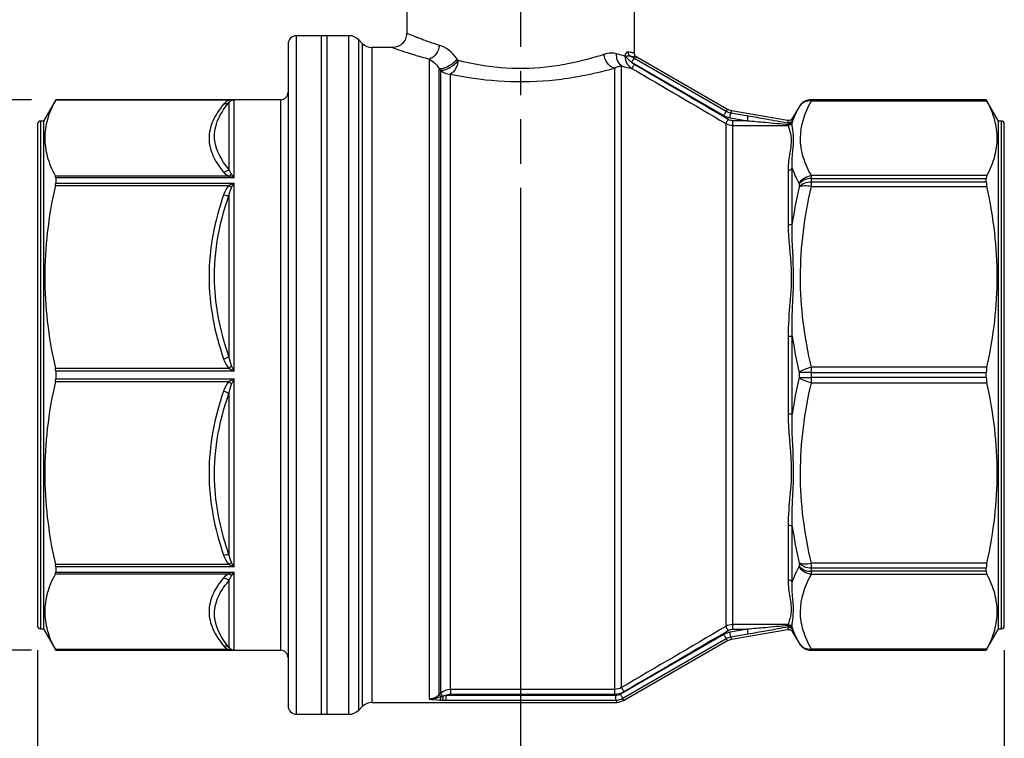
# Model space of a CAD drawing. Header units: inches. Extents: x 0.5 to 21.6, y 0.5 to 16.5.
# Tile 3 of 13: x 3.3 to 7.4, y 4.7 to 7.6. Entities that reach past the tile are written whole.
import ezdxf

# ---------------------------------------------------------------- set-up
doc = ezdxf.new("R2010")
doc.units = ezdxf.units.IN
doc.header["$LTSCALE"] = 2
doc.header["$MEASUREMENT"] = 0
doc.linetypes.add('SLD-Center', pattern=[0.75, 0.6, -0.05, 0.05, -0.05])
doc.linetypes.add('SLD-Solid', pattern=[0])
doc.layers.add('CENTER', color=40, linetype='SLD-Center')
doc.layers.add('DIMENSIONS', color=140, linetype='SLD-Solid', lineweight=25)
doc.styles.add('SLDTEXTSTYLE0', font='TXT', dxfattribs={"width": 0.7})
doc.dimstyles.new('SLDDIMSTYLE0', dxfattribs={"dimtxt": 0.169922, "dimasz": 0.26, "dimexe": 0, "dimexo": 0.0625, "dimgap": 0.04248, "dimtad": 0, "dimtih": 1, "dimtoh": 1, "dimrnd": 1e-09, "dimzin": 12, "dimdsep": 46, "dimtxsty": 'SLDTEXTSTYLE0', "dimsah": 1, "dimcen": 0.09, "dimadec": 0, "dimazin": 3, "dimtfac": 1, "dimtofl": 0, "dimtmove": 0, "dimatfit": 3, "dimfxl": 0, "dimfrac": 2, "dimtolj": 1, "dimtzin": 12, "dimarcsym": 0})

# ---------------------------------------------------------------- blocks, each defined once
blk = doc.blocks.new('_D_1')
at = {"layer": 'DIMENSIONS'}
for p, q in [((3.3233, 7.3106), (2.2986, 7.3106)), ((2.5486, 7.3106), (2.5486, 6.477)), ((2.2962, 6.1689), (2.2391, 6.1689)), ((2.2391, 6.1689), (2.2391, 5.8989)), ((2.8011, 6.1689), (2.8582, 6.1689)), ((2.8582, 6.1689), (2.8582, 5.8989)), ((2.2391, 5.8989), (2.2962, 5.8989)), ((2.8582, 5.8989), (2.8011, 5.8989)), ((2.5486, 5.0272), (2.5486, 5.8608)), ((3.3233, 5.0272), (2.2986, 5.0272))]:
    blk.add_line(p, q, dxfattribs=at)
for points in [[(2.5486, 7.3106), (2.5086, 7.0506), (2.5886, 7.0506)], [(2.5486, 5.0272), (2.5886, 5.2872), (2.5086, 5.2872)]]:
    blk.add_solid(points, dxfattribs=at)
at = {"layer": 'DIMENSIONS', "char_height": 0.16667, "attachment_point": 1, "style": 'SLDTEXTSTYLE0'}
for s, insert in [('%%c', (2.1679, 6.4218)), ('2.28', (2.4244, 6.4218)), ('58.0', (2.2962, 6.1137))]:
    blk.add_mtext(s, dxfattribs=dict(at, insert=insert))
blk = doc.blocks.new('_D_2')
at = {"layer": 'DIMENSIONS'}
for p, q in [((5.3524, 6.9453), (5.3524, 3.724)), ((7.3603, 5.0276), (7.3603, 3.724)), ((5.3524, 3.974), (5.8737, 3.974)), ((6.1039, 3.974), (6.0469, 3.974)), ((6.0469, 3.974), (6.0469, 3.704)), ((6.6088, 3.974), (6.6659, 3.974)), ((6.6659, 3.974), (6.6659, 3.704)), ((7.3603, 3.974), (6.8391, 3.974)), ((6.0469, 3.704), (6.1039, 3.704)), ((6.6659, 3.704), (6.6088, 3.704))]:
    blk.add_line(p, q, dxfattribs=at)
for points in [[(5.3524, 3.974), (5.6124, 3.934), (5.6124, 4.014)], [(7.3603, 3.974), (7.1003, 4.014), (7.1003, 3.934)]]:
    blk.add_solid(points, dxfattribs=at)
at = {"layer": 'DIMENSIONS', "char_height": 0.16667, "attachment_point": 1, "style": 'SLDTEXTSTYLE0'}
for s, insert in [('2.01', (6.1039, 4.2269)), ('51.0', (6.1039, 3.9188))]:
    blk.add_mtext(s, dxfattribs=dict(at, insert=insert))
blk = doc.blocks.new('_D_3')
at = {"layer": 'DIMENSIONS'}
for p, q in [((3.3485, 5.0276), (3.3485, 2.7792)), ((7.3603, 5.0276), (7.3603, 2.7792)), ((3.3485, 3.0292), (4.801, 3.0292)), ((5.0313, 3.0292), (4.9742, 3.0292)), ((4.9742, 3.0292), (4.9742, 2.7591)), ((5.6776, 3.0292), (5.7346, 3.0292)), ((5.7346, 3.0292), (5.7346, 2.7591)), ((7.3603, 3.0292), (5.9078, 3.0292)), ((4.9742, 2.7591), (5.0313, 2.7591)), ((5.7346, 2.7591), (5.6776, 2.7591))]:
    blk.add_line(p, q, dxfattribs=at)
for points in [[(3.3485, 3.0292), (3.6085, 2.9892), (3.6085, 3.0692)], [(7.3603, 3.0292), (7.1003, 3.0692), (7.1003, 2.9892)]]:
    blk.add_solid(points, dxfattribs=at)
at = {"layer": 'DIMENSIONS', "char_height": 0.16667, "attachment_point": 1, "style": 'SLDTEXTSTYLE0'}
for s, insert in [('4.01', (5.1019, 3.282)), ('101.9', (5.0313, 2.9739))]:
    blk.add_mtext(s, dxfattribs=dict(at, insert=insert))

msp = doc.modelspace()

# ---------------------------------------------------------------- linework, layer by layer
for p, q in [((4.88, 8.2201), (4.88, 7.5862)), ((5.8249, 7.5044), (5.8249, 8.2201)), ((4.5493, 7.5764), (4.4233, 7.5764)), ((4.4233, 4.8686), (4.4233, 7.5764)), ((4.639, 7.5764), (4.5257, 7.5764)), ((4.5257, 7.5764), (4.5257, 4.7614)), ((4.5493, 7.5764), (4.5493, 4.7614)), ((4.639, 7.5764), (4.639, 4.7614)), ((4.3879, 7.541), (4.3879, 4.9013)), ((4.6954, 7.5445), (4.6808, 7.5591)), ((4.6808, 4.7787), (4.6808, 7.5591)), ((4.6954, 7.5445), (4.6954, 4.7934)), ((4.821, 7.5272), (4.7371, 7.5272)), ((4.7371, 4.8106), (4.7371, 7.5272)), ((4.9737, 7.4793), (4.9737, 4.8246)), ((6.2059, 7.2622), (5.8232, 7.4832)), ((6.2091, 7.2713), (5.8347, 7.4874)), ((5.0154, 4.8422), (5.0154, 7.4396)), ((5.7421, 7.4416), (5.7421, 4.8644)), ((5.7717, 4.8724), (5.7717, 7.4509)), ((5.8134, 7.4662), (6.1961, 7.2453)), ((5.0202, 7.4335), (5.0202, 4.847)), ((5.0619, 4.8644), (5.0619, 7.4171)), ((3.4233, 7.3106), (3.3721, 7.2221)), ((4.3564, 7.3106), (3.4233, 7.3106)), ((3.4233, 7.3106), (3.4233, 7.3104)), ((3.4233, 7.3104), (4.1485, 7.3104)), ((4.1424, 7.2988), (4.1424, 7.0224)), ((4.1647, 6.9873), (4.1647, 7.3103)), ((4.3564, 7.3106), (4.3564, 5.1141)), ((6.5086, 7.2811), (6.4805, 7.2325)), ((6.5086, 7.2811), (6.5086, 7.2811)), ((7.2856, 7.3106), (6.5597, 7.3106)), ((6.5597, 7.3061), (6.5597, 7.3106)), ((7.2856, 7.3106), (6.5597, 7.3106)), ((6.5597, 7.3106), (6.5597, 7.3106)), ((6.5597, 7.3061), (7.2879, 7.3061)), ((7.3367, 7.2221), (7.2856, 7.3106)), ((7.2856, 7.3106), (7.2856, 7.3106)), ((6.2286, 7.2642), (6.2091, 7.2713)), ((6.222, 7.2359), (6.2943, 7.2235)), ((6.2976, 7.2428), (6.2253, 7.2552)), ((6.461, 7.2244), (6.2286, 7.2642)), ((3.3485, 7.2103), (3.3485, 5.2068)), ((3.3721, 7.2221), (3.3603, 7.2221)), ((3.3603, 7.2221), (3.3603, 5.1959)), ((3.3721, 7.2221), (3.3721, 5.1959)), ((6.2045, 7.2121), (6.2045, 5.1257)), ((6.2943, 7.2235), (6.2341, 7.2235)), ((6.2341, 5.1336), (6.2341, 7.2042)), ((6.2341, 7.2042), (6.4637, 7.2042)), ((6.4637, 7.2081), (6.4637, 7.2042)), ((7.3485, 7.2221), (7.3367, 7.2221)), ((7.3367, 5.1158), (7.3367, 7.2221)), ((7.3485, 5.1158), (7.3485, 7.2221)), ((7.3603, 5.1276), (7.3603, 7.2103)), ((4.142, 6.9938), (3.422, 6.9938)), ((6.4631, 7.0184), (6.4631, 6.7913)), ((6.4802, 6.7972), (6.4802, 7.0264)), ((6.5597, 6.9834), (6.5597, 6.9959)), ((7.2879, 6.9959), (6.5597, 6.9959)), ((3.422, 6.9551), (4.142, 6.9551)), ((3.4233, 6.9873), (3.4233, 6.965)), ((4.1647, 6.9873), (3.4233, 6.9873)), ((3.4233, 6.965), (4.1647, 6.965)), ((4.1647, 6.1847), (4.1647, 6.965)), ((6.5086, 6.9624), (6.5086, 6.9483)), ((6.5597, 6.969), (6.5597, 6.9834)), ((6.5597, 6.9834), (7.2856, 6.9834)), ((6.5597, 6.9502), (6.5597, 6.969)), ((7.2856, 6.969), (6.5597, 6.969)), ((6.5597, 6.9502), (7.2879, 6.9502)), ((7.2856, 6.969), (7.2856, 6.9834)), ((4.1424, 6.9133), (4.1424, 6.246)), ((6.4631, 6.3295), (6.4631, 6.0083)), ((6.4802, 6.0068), (6.4802, 6.331)), ((4.142, 6.1963), (3.422, 6.1963)), ((3.4233, 6.1847), (3.4233, 6.1531)), ((4.1647, 6.1847), (3.4233, 6.1847)), ((6.5086, 6.1789), (6.5086, 6.1589)), ((6.5597, 6.1792), (6.5597, 6.2012)), ((7.2879, 6.2012), (6.5597, 6.2012)), ((6.5597, 6.1587), (6.5597, 6.1792)), ((6.5597, 6.1792), (7.2856, 6.1792)), ((7.2856, 6.1587), (7.2856, 6.1792)), ((3.422, 6.1415), (4.142, 6.1415)), ((3.4233, 6.1531), (4.1647, 6.1531)), ((4.1647, 5.3728), (4.1647, 6.1531)), ((7.2856, 6.1587), (6.5597, 6.1587)), ((6.5597, 6.1366), (6.5597, 6.1587)), ((6.5597, 6.1366), (7.2879, 6.1366)), ((4.1424, 6.0918), (4.1424, 5.4245)), ((6.4631, 5.5465), (6.4631, 5.3194)), ((6.4802, 5.3114), (6.4802, 5.5407)), ((4.142, 5.3827), (3.422, 5.3827)), ((3.4233, 5.3728), (3.4233, 5.3505)), ((4.1647, 5.3728), (3.4233, 5.3728)), ((6.5086, 5.3895), (6.5086, 5.3755)), ((7.2879, 5.3876), (6.5597, 5.3876)), ((6.5597, 5.3689), (6.5597, 5.3876)), ((6.5597, 5.3689), (7.2856, 5.3689)), ((6.5597, 5.3544), (6.5597, 5.3689)), ((7.2856, 5.3544), (6.5597, 5.3544)), ((6.5597, 5.342), (6.5597, 5.3544)), ((7.2856, 5.3544), (7.2856, 5.3689)), ((3.422, 5.344), (4.142, 5.344)), ((3.4233, 5.3505), (4.1647, 5.3505)), ((4.1424, 5.3154), (4.1424, 5.039)), ((4.1647, 5.0273), (4.1647, 5.3505)), ((6.5597, 5.342), (7.2879, 5.342)), ((3.3485, 5.2068), (3.3485, 5.1276)), ((3.3603, 5.1959), (3.3603, 5.1158)), ((3.3721, 5.1959), (3.3721, 5.1158)), ((3.3603, 5.1158), (3.3721, 5.1158)), ((3.3721, 5.1158), (3.4233, 5.0272)), ((4.3564, 5.1141), (4.3564, 5.0272)), ((6.2943, 5.1143), (6.222, 5.1019)), ((6.2286, 5.0736), (6.461, 5.1135)), ((6.4637, 5.1336), (6.2341, 5.1336)), ((6.2341, 5.1143), (6.2943, 5.1143)), ((6.4637, 5.1336), (6.4637, 5.1297)), ((7.2856, 5.0272), (7.3367, 5.1158)), ((7.3367, 5.1158), (7.3485, 5.1158)), ((6.1961, 5.0925), (5.7671, 4.8449)), ((5.7769, 4.8279), (6.2059, 5.0756)), ((6.2091, 5.0666), (6.2286, 5.0736)), ((6.2253, 5.0826), (6.2976, 5.095)), ((6.4805, 5.1053), (6.5086, 5.0567)), ((4.142, 5.0297), (3.422, 5.0297)), ((3.4233, 5.0273), (3.4233, 5.0272)), ((4.1647, 5.0273), (3.4233, 5.0273)), ((3.4233, 5.0272), (4.3564, 5.0272)), ((5.7795, 4.8186), (6.2091, 5.0666)), ((6.5086, 5.0568), (6.5086, 5.0567)), ((7.2879, 5.0317), (6.5597, 5.0317)), ((6.5597, 5.0272), (6.5597, 5.0317)), ((6.5597, 5.0272), (7.2856, 5.0272)), ((6.5597, 5.0272), (7.2856, 5.0272)), ((6.5597, 5.0272), (6.5597, 5.0272)), ((7.2856, 5.0272), (7.2856, 5.0272)), ((4.3879, 4.9013), (4.3879, 4.7969)), ((4.4233, 4.7614), (4.4233, 4.8686)), ((5.7421, 4.8644), (5.0619, 4.8644)), ((5.7476, 4.8396), (5.0424, 4.8396)), ((5.0619, 4.8449), (5.7421, 4.8449)), ((4.6808, 4.7787), (4.6954, 4.7934)), ((4.7371, 4.8106), (5.7502, 4.8106)), ((5.0424, 4.8201), (5.7476, 4.8201)), ((4.4233, 4.7614), (4.5493, 4.7614)), ((4.5257, 4.7614), (4.639, 4.7614))]:
    msp.add_line(p, q)
at = {"flags": 128}
msp.add_lwpolyline([(5.0202, 4.847), (5.0175, 4.8443), (5.0154, 4.8422)], dxfattribs=at)
for centre, radius, start, end in [((4.4233, 7.541), 0.0354, 90, 180), ((4.639, 7.5173), 0.0591, 45, 90), ((4.7371, 7.5862), 0.0591, 225, 270), ((5.7951, 7.4997), 0.0123, 219.4403, 232.1625), ((5.0617, 7.4779), 0.0608, 226.9375, 270.251), ((4.3564, 7.3421), 0.0315, 270, 0), ((6.5597, 7.2516), 0.0591, 90, 150), ((6.5597, 7.2515), 0.0591, 89.9996, 149.9984), ((3.3603, 7.2103), 0.0118, 90, 180), ((7.3485, 7.2103), 0.0118, 0, 90), ((6.557, 6.9175), 0.066, 87.6254, 137.1473), ((6.5569, 6.9024), 0.0666, 87.5598, 136.494), ((6.5542, 2.3144), 3.8648, 89.9174, 90.6756), ((6.5542, 10.0234), 3.8648, 269.3244, 270.0826), ((6.5569, 5.4354), 0.0666, 223.506, 272.4402), ((6.557, 5.4204), 0.066, 222.8527, 272.3746), ((3.3603, 5.1276), 0.0118, 180, 270), ((7.3485, 5.1276), 0.0118, 270, 0), ((4.3564, 4.9957), 0.0315, 0, 90), ((6.5597, 5.0863), 0.0591, 210.0016, 270.0004), ((6.5597, 5.0862), 0.0591, 210, 270), ((4.4233, 4.7969), 0.0354, 180, 270), ((4.7371, 4.7516), 0.0591, 90, 135), ((4.639, 4.8205), 0.0591, 270, 315)]:
    msp.add_arc(centre, radius, start, end)
for points, knots in [([(4.88, 7.5862), (4.8791, 7.5785), (4.8772, 7.563), (4.8637, 7.5435), (4.8442, 7.5298), (4.8287, 7.5281), (4.821, 7.5272)], [0, 0, 0, 0, 0.249932, 0.499887, 0.749615, 1, 1, 1, 1]), ([(5.0157, 7.5363), (5.0056, 7.5395), (4.9862, 7.5457), (4.9621, 7.554), (4.9427, 7.5611), (4.9275, 7.567), (4.9065, 7.5754), (4.8904, 7.5818), (4.8812, 7.5856), (4.8804, 7.586), (4.88, 7.5862)], [0, 0, 0, 0, 0.122883, 0.234447, 0.334703, 0.423662, 0.501496, 0.755697, 0.879385, 1, 1, 1, 1]), ([(4.821, 7.5272), (4.8229, 7.5265), (4.8267, 7.525), (4.8584, 7.514), (4.9059, 7.4982), (4.951, 7.4857), (4.9737, 7.4793)], [0, 0, 0, 0, 0.247554, 0.496664, 0.746985, 1, 1, 1, 1]), ([(5.0157, 7.5363), (5.0142, 7.5249), (5.0073, 7.5058), (4.9906, 7.4866), (4.9793, 7.4808), (4.9737, 7.4793)], [0, 0, 0, 0, 0.428571, 0.714286, 1, 1, 1, 1]), ([(5.09, 7.4791), (5.0809, 7.4689), (5.0603, 7.4519), (5.0316, 7.4388), (5.0196, 7.4382), (5.0154, 7.4396)], [0, 0, 0, 0, 0.428571, 0.714286, 1, 1, 1, 1]), ([(5.6988, 7.4986), (5.6566, 7.4847), (5.5794, 7.4628), (5.4283, 7.4397), (5.2669, 7.4377), (5.1464, 7.4599), (5.0942, 7.473)], [0, 0, 0, 0, 0.543052, 0.814577, 1.357629, 1.90068, 1.90068, 1.90068, 1.90068]), ([(5.7421, 7.4416), (5.7305, 7.4444), (5.7102, 7.4602), (5.7004, 7.4871), (5.6988, 7.4986)], [0, 0, 0, 0, 0.571429, 1, 1, 1, 1]), ([(5.7717, 7.4509), (5.7638, 7.4569), (5.753, 7.4724), (5.7507, 7.4924), (5.7513, 7.5009)], [0, 0, 0, 0, 0.571429, 1, 1, 1, 1]), ([(5.7856, 7.4919), (5.7855, 7.4913), (5.7855, 7.4907), (5.7855, 7.4901), (5.7855, 7.49), (5.7855, 7.49)], [-0.00340851, -0.00340851, -0.00340851, -0.00340851, -0.00031213, -0.00031213, 0, 0, 0, 0]), ([(5.7855, 7.49), (5.7866, 7.4896), (5.7901, 7.4875), (5.7989, 7.48), (5.807, 7.4714), (5.8134, 7.4662)], [0, 0, 0, 0, 0.0437257, 0.0874514, 0.15304, 0.15304, 0.15304, 0.15304]), ([(5.7855, 7.49), (5.7856, 7.4899), (5.7857, 7.4899), (5.7868, 7.4899), (5.7871, 7.4899), (5.7876, 7.49)], [-0.00340851, -0.00340851, -0.00340851, -0.00340851, -0.003096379, -0.003096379, 0, 0, 0, 0]), ([(5.7981, 7.5093), (5.7956, 7.5098), (5.7914, 7.5074), (5.7875, 7.4993), (5.7863, 7.4949), (5.7859, 7.4932), (5.7857, 7.4923), (5.7856, 7.4919)], [-0.1058145, -0.1058145, -0.1058145, -0.1058145, -0.0453491, -0.0151164, -0.0075582, -0.0037791, 0, 0, 0, 0]), ([(5.7876, 7.49), (5.7881, 7.49), (5.7889, 7.4902), (5.7902, 7.4905), (5.7933, 7.4917), (5.7993, 7.4937), (5.804, 7.4935), (5.8069, 7.4924)], [-0.1058145, -0.1058145, -0.1058145, -0.1058145, -0.1020354, -0.0982563, -0.0906981, -0.0604654, 0, 0, 0, 0]), ([(5.7981, 7.5093), (5.798, 7.5055), (5.7999, 7.4987), (5.8046, 7.4939), (5.8069, 7.4924)], [0, 0, 0, 0, 0.571429, 1, 1, 1, 1]), ([(5.8249, 7.5044), (5.8237, 7.5046), (5.8213, 7.505), (5.8057, 7.5079), (5.7981, 7.5093)], [0, 0, 0, 0, 0.512932, 1, 1, 1, 1]), ([(5.8069, 7.4924), (5.815, 7.4909), (5.8312, 7.4879), (5.8335, 7.4876), (5.8347, 7.4874)], [0, 0, 0, 0, 0.499558, 1, 1, 1, 1]), ([(5.8232, 7.4832), (5.8229, 7.4827), (5.8218, 7.4806), (5.8182, 7.4745), (5.8158, 7.4704), (5.8134, 7.4662)], [0, 0, 0, 0, 0.5, 0.5, 1, 1, 1, 1]), ([(5.8347, 7.4874), (5.8333, 7.4884), (5.8304, 7.4903), (5.8273, 7.4945), (5.8253, 7.4993), (5.825, 7.5027), (5.8249, 7.5044)], [0, 0, 0, 0, 0.250089, 0.500028, 0.750017, 1, 1, 1, 1]), ([(5.0202, 7.4335), (5.0243, 7.4322), (5.0362, 7.433), (5.0646, 7.446), (5.0851, 7.4628), (5.0942, 7.473)], [0, 0, 0, 0, 0.285714, 0.571429, 1, 1, 1, 1]), ([(5.0942, 7.473), (5.0925, 7.4623), (5.0846, 7.4371), (5.0702, 7.421), (5.0619, 7.4171)], [0, 0, 0, 0, 0.428571, 1, 1, 1, 1]), ([(5.0619, 7.4171), (5.1206, 7.4046), (5.2562, 7.3834), (5.4378, 7.3852), (5.6078, 7.4074), (5.6946, 7.4283), (5.7421, 7.4416)], [0, 0, 0, 0, 0.543052, 1.086103, 1.357629, 1.90068, 1.90068, 1.90068, 1.90068]), ([(5.8243, 7.4572), (5.822, 7.4531), (5.8172, 7.445), (5.8148, 7.4409), (5.8145, 7.4404)], [0, 0, 0, 0, 0.4984194, 0.9984194, 0.9984194, 0.9984194, 0.9984194]), ([(3.4233, 7.3104), (3.4077, 7.2821), (3.3965, 7.2552), (3.3816, 7.2029), (3.3779, 7.1775), (3.3777, 7.1266), (3.3812, 7.1011), (3.3957, 7.0489), (3.4066, 7.0221), (3.422, 6.9938)], [0, 0, 0, 0, 0.25, 0.25, 0.5, 0.5, 0.75, 0.75, 1, 1, 1, 1]), ([(4.1202, 7.2919), (4.1013, 7.2692), (4.086, 7.2459), (4.0653, 7.1987), (4.0599, 7.1749), (4.0598, 7.1272), (4.0654, 7.1033), (4.0861, 7.0561), (4.1013, 7.0327), (4.1202, 7.0101)], [0, 0, 0, 0, 0.25, 0.25, 0.5, 0.5, 0.75, 0.75, 1, 1, 1, 1]), ([(4.1424, 7.0224), (4.11, 7.06), (4.0745, 7.126), (4.0872, 7.2198), (4.1208, 7.273), (4.1424, 7.2988)], [0, 0, 0, 0, 0.812403, 1.354005, 1.895607, 1.895607, 1.895607, 1.895607]), ([(4.1485, 7.3104), (4.1447, 7.3093), (4.1414, 7.308), (4.1357, 7.3051), (4.1332, 7.3036), (4.1265, 7.2988), (4.123, 7.2953), (4.1202, 7.2919)], [0, 0, 0, 0, 0.25, 0.25, 0.5, 0.5, 1, 1, 1, 1]), ([(4.1424, 7.2988), (4.1444, 7.3016), (4.1473, 7.3045), (4.1544, 7.3086), (4.1594, 7.3103), (4.1647, 7.3103)], [-0.1881806, -0.1881806, -0.1881806, -0.1881806, -0.0873696, -0.0806488, 0, 0, 0, 0]), ([(4.1647, 7.3103), (4.1642, 7.3103), (4.1631, 7.3104), (4.1607, 7.3104), (4.1576, 7.3104), (4.1543, 7.3104), (4.1515, 7.3104), (4.1497, 7.3105), (4.1488, 7.3104), (4.1485, 7.3104)], [0, 0, 0, 0, 0.113233, 0.268259, 0.47884, 0.685502, 0.849577, 0.957235, 1, 1, 1, 1]), ([(6.5597, 6.9959), (6.5454, 7.0213), (6.5339, 7.0471), (6.5183, 7.0989), (6.5142, 7.125), (6.5146, 7.2032), (6.531, 7.2553), (6.5597, 7.3061)], [0, 0, 0, 0, 0.25, 0.25, 0.5, 0.5, 1, 1, 1, 1]), ([(7.2879, 6.9959), (7.3028, 7.0235), (7.3135, 7.0498), (7.3276, 7.101), (7.331, 7.126), (7.331, 7.176), (7.3276, 7.2009), (7.3135, 7.2522), (7.3028, 7.2784), (7.2879, 7.3061)], [0, 0, 0, 0, 0.25, 0.25, 0.5, 0.5, 0.75, 0.75, 1, 1, 1, 1]), ([(6.1961, 7.2453), (6.1985, 7.2494), (6.2009, 7.2535), (6.2045, 7.2597), (6.2056, 7.2617), (6.2059, 7.2622)], [0, 0, 0, 0, 0.5, 0.5, 1, 1, 1, 1]), ([(6.2943, 7.2235), (6.2951, 7.2282), (6.2959, 7.2329), (6.2972, 7.2399), (6.2975, 7.2423), (6.2976, 7.2428)], [0, 0, 0, 0, 0.5, 0.5, 1, 1, 1, 1]), ([(6.4631, 7.2127), (6.4329, 7.2188), (6.3776, 7.2289), (6.322, 7.2386), (6.2976, 7.2428)], [0, 0, 0, 0, 0.2406435, 0.4288247, 0.4288247, 0.4288247, 0.4288247]), ([(6.4814, 7.2341), (6.4803, 7.2324), (6.478, 7.2291), (6.4729, 7.2257), (6.467, 7.2239), (6.463, 7.2242), (6.461, 7.2244)], [0, 0, 0, 0, 0.250165, 0.500054, 0.750026, 1, 1, 1, 1]), ([(6.2943, 7.2235), (6.3187, 7.2215), (6.3756, 7.2165), (6.4323, 7.2113), (6.4637, 7.2081)], [0, 0, 0, 0, 0.1881812, 0.4390894, 0.4390894, 0.4390894, 0.4390894]), ([(6.4621, 7.2162), (6.4666, 7.2155), (6.4749, 7.217), (6.4808, 7.2228), (6.4825, 7.2258), (6.4825, 7.2258), (6.4825, 7.2258), (6.4825, 7.2258)], [0, 0, 0, 0, 0.571429, 1, 1, 1, 1.000775, 1.000775, 1.000775, 1.000775]), ([(6.4823, 7.2205), (6.4798, 7.2172), (6.4736, 7.2127), (6.4662, 7.2122), (6.4631, 7.2127)], [0, 0, 0, 0, 0.571429, 1, 1, 1, 1]), ([(6.4637, 7.2042), (6.4651, 7.1959), (6.4744, 7.1739), (6.4778, 7.1324), (6.4679, 7.0814), (6.4631, 7.045), (6.4631, 7.0184)], [0, 0, 0, 0, 0.349012, 0.698023, 0.872529, 1.22154, 1.22154, 1.22154, 1.22154]), ([(6.4796, 7.2122), (6.478, 7.2101), (6.4734, 7.2059), (6.4672, 7.2042), (6.4637, 7.2042)], [0, 0, 0, 0, 0.428571, 1, 1, 1, 1]), ([(6.4796, 7.2122), (6.4791, 7.2117), (6.4781, 7.2107), (6.4763, 7.2096), (6.4745, 7.2088), (6.4719, 7.208), (6.4683, 7.2074), (6.4652, 7.2079), (6.4637, 7.2081)], [0, 0, 0, 0, 0.1443391, 0.2758479, 0.3944879, 0.5004964, 0.7625716, 1, 1, 1, 1]), ([(6.4802, 7.0264), (6.4787, 7.0507), (6.4806, 7.0847), (6.4867, 7.1343), (6.4845, 7.1767), (6.4793, 7.2019), (6.4796, 7.2122)], [0, 0, 0, 0, 0.349012, 0.523517, 0.872529, 1.22154, 1.22154, 1.22154, 1.22154]), ([(4.1647, 6.9873), (4.1646, 6.9874), (4.1646, 6.9875), (4.1607, 6.9928), (4.157, 6.9975), (4.1533, 7.0015)], [-0.00162631, -0.00162631, -0.00162631, -0.00162631, 0, 0, 0.08180275, 0.08180275, 0.08180275, 0.08180275]), ([(6.4631, 7.0184), (6.4671, 7.0184), (6.4739, 7.0202), (6.4787, 7.0243), (6.4802, 7.0264)], [0, 0, 0, 0, 0.571429, 1, 1, 1, 1]), ([(3.422, 6.9551), (3.4067, 6.8873), (3.3958, 6.8231), (3.3813, 6.6978), (3.3778, 6.6367), (3.3778, 6.5147), (3.3813, 6.4536), (3.3958, 6.3283), (3.4067, 6.2641), (3.422, 6.1963)], [0, 0, 0, 0, 0.25, 0.25, 0.5, 0.5, 0.75, 0.75, 1, 1, 1, 1]), ([(4.1533, 6.9471), (4.157, 6.9533), (4.1607, 6.9593), (4.1646, 6.9648), (4.1646, 6.9649), (4.1647, 6.965)], [-0.08342897, -0.08342897, -0.08342897, -0.08342897, -0.00161583, -0.00161583, 0, 0, 0, 0]), ([(6.5597, 6.2012), (6.5454, 6.2626), (6.5339, 6.3248), (6.5183, 6.45), (6.5142, 6.513), (6.5146, 6.7018), (6.531, 6.8274), (6.5597, 6.9502)], [0, 0, 0, 0, 0.25, 0.25, 0.5, 0.5, 1, 1, 1, 1]), ([(7.2879, 6.2012), (7.3028, 6.268), (7.3135, 6.3314), (7.3276, 6.4551), (7.331, 6.5154), (7.331, 6.636), (7.3276, 6.6963), (7.3135, 6.82), (7.3028, 6.8834), (7.2879, 6.9502)], [0, 0, 0, 0, 0.25, 0.25, 0.5, 0.5, 0.75, 0.75, 1, 1, 1, 1]), ([(4.1202, 6.9159), (4.1013, 6.8612), (4.086, 6.8048), (4.0653, 6.6907), (4.0599, 6.6332), (4.0599, 6.518), (4.0654, 6.4604), (4.0861, 6.3465), (4.1013, 6.2902), (4.1202, 6.2355)], [0, 0, 0, 0, 0.25, 0.25, 0.5, 0.5, 0.75, 0.75, 1, 1, 1, 1]), ([(4.1424, 6.246), (4.11, 6.338), (4.0745, 6.4983), (4.0872, 6.7244), (4.1208, 6.8517), (4.1424, 6.9133)], [0, 0, 0, 0, 0.812393, 1.353988, 1.895583, 1.895583, 1.895583, 1.895583]), ([(6.4631, 6.7913), (6.4666, 6.7913), (6.47, 6.7919), (6.476, 6.7939), (6.4785, 6.7954), (6.4802, 6.7972)], [0, 0, 0, 0, 0.5, 0.5, 1, 1, 1, 1]), ([(6.4631, 6.7913), (6.4631, 6.7331), (6.476, 6.6498), (6.4765, 6.5386), (6.4689, 6.4475), (6.4631, 6.3771), (6.4631, 6.3295)], [0, 0, 0, 0, 0.560242, 0.746989, 0.933737, 1.307231, 1.307231, 1.307231, 1.307231]), ([(6.4802, 6.331), (6.4786, 6.3778), (6.4812, 6.4475), (6.4859, 6.539), (6.4855, 6.6518), (6.4779, 6.737), (6.4802, 6.7972)], [0, 0, 0, 0, 0.373495, 0.560242, 0.746989, 1.307215, 1.307215, 1.307215, 1.307215]), ([(6.4631, 6.3295), (6.4671, 6.3295), (6.4739, 6.3298), (6.4787, 6.3306), (6.4802, 6.331)], [0, 0, 0, 0, 0.571429, 1, 1, 1, 1]), ([(4.1647, 6.1847), (4.1646, 6.1848), (4.1646, 6.185), (4.1607, 6.1926), (4.157, 6.2002), (4.1533, 6.2074)], [-0.00161583, -0.00161583, -0.00161583, -0.00161583, 0, 0, 0.08181314, 0.08181314, 0.08181314, 0.08181314]), ([(3.422, 6.1415), (3.4067, 6.0737), (3.3958, 6.0095), (3.3813, 5.8842), (3.3778, 5.8232), (3.3778, 5.7011), (3.3813, 5.6401), (3.3958, 5.5148), (3.4067, 5.4505), (3.422, 5.3827)], [0, 0, 0, 0, 0.25, 0.25, 0.5, 0.5, 0.75, 0.75, 1, 1, 1, 1]), ([(4.1533, 6.1305), (4.157, 6.1377), (4.1607, 6.1452), (4.1646, 6.1528), (4.1646, 6.153), (4.1647, 6.1531)], [-0.08342899, -0.08342899, -0.08342899, -0.08342899, -0.00161799, -0.00161799, 0, 0, 0, 0]), ([(6.5597, 5.3876), (6.5454, 5.449), (6.5339, 5.5112), (6.5183, 5.6365), (6.5142, 5.6994), (6.5146, 5.8882), (6.531, 6.0138), (6.5597, 6.1366)], [0, 0, 0, 0, 0.25, 0.25, 0.5, 0.5, 1, 1, 1, 1]), ([(7.2879, 5.3876), (7.3028, 5.4544), (7.3135, 5.5178), (7.3276, 5.6415), (7.331, 5.7018), (7.331, 5.8224), (7.3276, 5.8827), (7.3135, 6.0064), (7.3028, 6.0698), (7.2879, 6.1366)], [0, 0, 0, 0, 0.25, 0.25, 0.5, 0.5, 0.75, 0.75, 1, 1, 1, 1]), ([(4.1202, 6.1023), (4.1013, 6.0476), (4.086, 5.9912), (4.0653, 5.8772), (4.0599, 5.8196), (4.0598, 5.7045), (4.0654, 5.6468), (4.0861, 5.5329), (4.1013, 5.4766), (4.1202, 5.4219)], [0, 0, 0, 0, 0.25, 0.25, 0.5, 0.5, 0.75, 0.75, 1, 1, 1, 1]), ([(4.1424, 5.4245), (4.11, 5.5169), (4.0745, 5.6778), (4.0872, 5.9037), (4.1208, 6.0305), (4.1424, 6.0918)], [0, 0, 0, 0, 0.812403, 1.354005, 1.895607, 1.895607, 1.895607, 1.895607]), ([(6.4631, 6.0083), (6.4666, 6.0083), (6.47, 6.0082), (6.476, 6.0077), (6.4785, 6.0073), (6.4802, 6.0068)], [0, 0, 0, 0, 0.5, 0.5, 1, 1, 1, 1]), ([(6.4631, 6.0083), (6.4631, 5.937), (6.476, 5.8436), (6.4765, 5.7324), (6.4689, 5.6464), (6.4631, 5.5853), (6.4631, 5.5465)], [0, 0, 0, 0, 0.560242, 0.746989, 0.933737, 1.307231, 1.307231, 1.307231, 1.307231]), ([(6.4802, 5.5407), (6.4786, 5.5808), (6.4812, 5.6433), (6.4859, 5.731), (6.4855, 5.8438), (6.4779, 5.9367), (6.4802, 6.0068)], [0, 0, 0, 0, 0.373495, 0.560242, 0.746989, 1.307215, 1.307215, 1.307215, 1.307215]), ([(6.4631, 5.5465), (6.4671, 5.5465), (6.4739, 5.5452), (6.4787, 5.5422), (6.4802, 5.5407)], [0, 0, 0, 0, 0.571429, 1, 1, 1, 1]), ([(4.1647, 5.3728), (4.1646, 5.3729), (4.1646, 5.373), (4.1607, 5.3785), (4.157, 5.3845), (4.1533, 5.3907)], [-0.00161799, -0.00161799, -0.00161799, -0.00161799, 0, 0, 0.081811, 0.081811, 0.081811, 0.081811]), ([(3.422, 5.344), (3.4067, 5.3159), (3.3958, 5.2893), (3.3813, 5.2374), (3.3778, 5.2121), (3.3778, 5.1616), (3.3813, 5.1363), (3.3958, 5.0844), (3.4067, 5.0578), (3.422, 5.0297)], [0, 0, 0, 0, 0.25, 0.25, 0.5, 0.5, 0.75, 0.75, 1, 1, 1, 1]), ([(4.1202, 5.3278), (4.1013, 5.3051), (4.086, 5.2817), (4.0653, 5.2345), (4.0599, 5.2106), (4.0599, 5.1629), (4.0654, 5.1391), (4.0861, 5.0919), (4.1013, 5.0686), (4.1202, 5.0459)], [0, 0, 0, 0, 0.25, 0.25, 0.5, 0.5, 0.75, 0.75, 1, 1, 1, 1]), ([(4.1424, 5.039), (4.11, 5.0778), (4.0745, 5.1449), (4.0872, 5.2383), (4.1208, 5.2903), (4.1424, 5.3154)], [0, 0, 0, 0, 0.812393, 1.353988, 1.895583, 1.895583, 1.895583, 1.895583]), ([(4.1533, 5.3364), (4.157, 5.3403), (4.1607, 5.345), (4.1646, 5.3503), (4.1646, 5.3504), (4.1647, 5.3505)], [-0.08342897, -0.08342897, -0.08342897, -0.08342897, -0.00161583, -0.00161583, 0, 0, 0, 0]), ([(6.4631, 5.3194), (6.4631, 5.3061), (6.465, 5.2679), (6.4777, 5.2137), (6.4756, 5.1764), (6.4679, 5.1502), (6.4647, 5.1398), (6.4637, 5.1336)], [0.085691, 0.085691, 0.085691, 0.085691, 0.260197, 0.609208, 0.95822, 1.045473, 1.307231, 1.307231, 1.307231, 1.307231]), ([(6.4631, 5.3194), (6.4666, 5.3194), (6.47, 5.3186), (6.4759, 5.3159), (6.4785, 5.3138), (6.4802, 5.3114)], [0, 0, 0, 0, 0.5, 0.5, 1, 1, 1, 1]), ([(6.5597, 5.0317), (6.5454, 5.0571), (6.5339, 5.0829), (6.5183, 5.1348), (6.5142, 5.1609), (6.5146, 5.2391), (6.531, 5.2911), (6.5597, 5.342)], [0, 0, 0, 0, 0.25, 0.25, 0.5, 0.5, 1, 1, 1, 1]), ([(7.2879, 5.0317), (7.3028, 5.0594), (7.3135, 5.0857), (7.3276, 5.1369), (7.331, 5.1619), (7.331, 5.2118), (7.3276, 5.2368), (7.3135, 5.288), (7.3028, 5.3143), (7.2879, 5.342)], [0, 0, 0, 0, 0.25, 0.25, 0.5, 0.5, 0.75, 0.75, 1, 1, 1, 1]), ([(6.4796, 5.1256), (6.4794, 5.1334), (6.4808, 5.1454), (6.4853, 5.1738), (6.4866, 5.212), (6.479, 5.264), (6.4795, 5.2993), (6.4802, 5.3114)], [0.085691, 0.085691, 0.085691, 0.085691, 0.347449, 0.434702, 0.783714, 1.132726, 1.307228, 1.307228, 1.307228, 1.307228]), ([(6.4637, 5.1297), (6.448, 5.1281), (6.4157, 5.1251), (6.3594, 5.1199), (6.3187, 5.1164), (6.2943, 5.1143)], [0, 0, 0, 0, 0.1252996, 0.2505992, 0.4385487, 0.4385487, 0.4385487, 0.4385487]), ([(6.2976, 5.095), (6.2975, 5.0956), (6.2972, 5.0979), (6.2959, 5.1049), (6.2951, 5.1096), (6.2943, 5.1143)], [0, 0, 0, 0, 0.5, 0.5, 1, 1, 1, 1]), ([(6.2976, 5.095), (6.322, 5.0992), (6.3627, 5.1063), (6.4177, 5.1163), (6.4486, 5.1222), (6.4631, 5.1252)], [0, 0, 0, 0, 0.1879494, 0.313249, 0.4283156, 0.4283156, 0.4283156, 0.4283156]), ([(6.461, 5.1135), (6.463, 5.1136), (6.467, 5.114), (6.4729, 5.1121), (6.478, 5.1087), (6.4803, 5.1054), (6.4814, 5.1038)], [0, 0, 0, 0, 0.250168, 0.500045, 0.750024, 1, 1, 1, 1]), ([(6.4825, 5.1121), (6.4825, 5.1121), (6.4825, 5.1121), (6.4825, 5.1121), (6.4802, 5.116), (6.4737, 5.1214), (6.4655, 5.1222), (6.4621, 5.1216)], [-0.000022, -0.000022, -0.000022, -0.000022, 0, 0, 0, 0.571429, 1, 1, 1, 1]), ([(6.4631, 5.1252), (6.4662, 5.1257), (6.4736, 5.1251), (6.4798, 5.1206), (6.4823, 5.1173)], [0, 0, 0, 0, 0.428571, 1, 1, 1, 1]), ([(6.4637, 5.1336), (6.4672, 5.1336), (6.4734, 5.1319), (6.478, 5.1277), (6.4796, 5.1256)], [0, 0, 0, 0, 0.571429, 1, 1, 1, 1]), ([(6.4637, 5.1297), (6.4644, 5.1299), (6.4659, 5.1301), (6.4682, 5.1302), (6.4705, 5.1301), (6.4733, 5.1295), (6.4766, 5.1283), (6.4785, 5.1265), (6.4796, 5.1256)], [0, 0, 0, 0, 0.116285, 0.23782, 0.36566, 0.500517, 0.724748, 1, 1, 1, 1]), ([(6.2059, 5.0756), (6.2056, 5.0761), (6.2045, 5.0781), (6.2009, 5.0843), (6.1985, 5.0884), (6.1961, 5.0925)], [0, 0, 0, 0, 0.5, 0.5, 1, 1, 1, 1]), ([(4.1647, 5.0273), (4.1646, 5.0273), (4.1646, 5.0273), (4.1607, 5.0274), (4.157, 5.0283), (4.1533, 5.03)], [-0.00161583, -0.00161583, -0.00161583, -0.00161583, 0, 0, 0.08181314, 0.08181314, 0.08181314, 0.08181314]), ([(5.0619, 4.8644), (5.0619, 4.8637), (5.0619, 4.8613), (5.0619, 4.8542), (5.0619, 4.8496), (5.0619, 4.8449)], [0, 0, 0, 0, 0.5, 0.5, 1, 1, 1, 1]), ([(5.0154, 4.8422), (5.0092, 4.8359), (4.9958, 4.8273), (4.9803, 4.8246), (4.9737, 4.8246)], [-0.1563958, -0.1563958, -0.1563958, -0.1563958, -0.0670268, 0, 0, 0, 0]), ([(5.0234, 4.8342), (5.01, 4.8295), (4.9931, 4.8237), (4.9738, 4.8246), (4.9737, 4.8246), (4.9737, 4.8246)], [-0.0005765, -0.0005765, -0.0005765, -0.0005765, 0.1352264, 0.1352264, 0.1358029, 0.1358029, 0.1358029, 0.1358029]), ([(4.9737, 4.8246), (4.9737, 4.8246), (4.9738, 4.8246), (4.9864, 4.8227), (5.0007, 4.8212), (5.0175, 4.8205)], [-0.0005765, -0.0005765, -0.0005765, -0.0005765, 0, 0, 0.1358029, 0.1358029, 0.1358029, 0.1358029]), ([(5.0154, 4.8422), (5.0157, 4.8419), (5.0174, 4.8402), (5.0213, 4.8363), (5.0234, 4.8342)], [0, 0, 0, 0, 0.3590286, 0.7036903, 0.7036903, 0.7036903, 0.7036903]), ([(5.0202, 4.847), (5.0205, 4.8467), (5.0233, 4.8439), (5.0286, 4.8387), (5.0308, 4.8365)], [0.1622377, 0.1622377, 0.1622377, 0.1622377, 0.6622377, 1, 1, 1, 1]), ([(5.0424, 4.8396), (5.0424, 4.8349), (5.0424, 4.8301), (5.0424, 4.823), (5.0424, 4.8206), (5.0424, 4.8201)], [0, 0, 0, 0, 0.5, 0.5, 1, 1, 1, 1]), ([(5.7476, 4.8201), (5.7476, 4.8206), (5.7476, 4.823), (5.7476, 4.8301), (5.7476, 4.8349), (5.7476, 4.8396)], [0, 0, 0, 0, 0.5, 0.5, 1, 1, 1, 1])]:
    msp.add_open_spline(points, degree=3, knots=knots)
for points in [[(5.09, 7.4791), (5.069, 7.5093), (5.0411, 7.5284), (5.0157, 7.5363)], [(4.9737, 7.4793), (4.9879, 7.4718), (5.0036, 7.4583), (5.0154, 7.4396)], [(5.0942, 7.473), (5.0928, 7.475), (5.0914, 7.4771), (5.09, 7.4791)], [(5.7513, 7.5009), (5.7361, 7.5053), (5.718, 7.5049), (5.6988, 7.4986)], [(5.7854, 7.4919), (5.7757, 7.4943), (5.7642, 7.4973), (5.7513, 7.5009)], [(5.7856, 7.4919), (5.7856, 7.4919), (5.7855, 7.4919), (5.7854, 7.4919)], [(5.7855, 7.49), (5.7859, 7.4696), (5.7979, 7.4505), (5.8145, 7.4404)], [(5.8232, 7.4832), (5.8178, 7.4863), (5.8123, 7.4894), (5.8069, 7.4924)], [(5.0154, 7.4396), (5.017, 7.4375), (5.0186, 7.4355), (5.0202, 7.4335)], [(5.7421, 7.4416), (5.7529, 7.4477), (5.7631, 7.4506), (5.7717, 7.4509)], [(5.7717, 7.4509), (5.7882, 7.4465), (5.8026, 7.4431), (5.8145, 7.4404)], [(5.8243, 7.4572), (5.8203, 7.4595), (5.8166, 7.4626), (5.8134, 7.4662)], [(5.8145, 7.4404), (5.9446, 7.3644), (6.0746, 7.2884), (6.2045, 7.2121)], [(6.2144, 7.2289), (6.0845, 7.3052), (5.9545, 7.3813), (5.8244, 7.4572)], [(4.1424, 7.2988), (4.1368, 7.2935), (4.1285, 7.2909), (4.1202, 7.2919)], [(6.5086, 7.2811), (6.4983, 7.2629), (6.4896, 7.2444), (6.4826, 7.2257)], [(6.5597, 7.3061), (6.5493, 7.307), (6.5283, 7.3032), (6.5134, 7.2894), (6.5086, 7.2811)], [(7.2856, 7.3106), (7.2856, 7.3105), (7.2864, 7.309), (7.2879, 7.3061)], [(6.1961, 7.2453), (6.2041, 7.2407), (6.2129, 7.2375), (6.222, 7.2359)], [(6.2091, 7.2713), (6.2091, 7.2713), (6.208, 7.2682), (6.2059, 7.2622)], [(6.2253, 7.2552), (6.2185, 7.2564), (6.2119, 7.2588), (6.2059, 7.2622)], [(6.222, 7.2359), (6.2228, 7.2406), (6.2244, 7.25), (6.2252, 7.2546), (6.2253, 7.2552)], [(6.2253, 7.2552), (6.2275, 7.2612), (6.2286, 7.2642), (6.2286, 7.2642)], [(6.4825, 7.2258), (6.4817, 7.2312), (6.4814, 7.2339), (6.4814, 7.2339)], [(6.2045, 7.2121), (6.2049, 7.2128), (6.2074, 7.2169), (6.212, 7.2249), (6.2144, 7.2289)], [(6.2045, 7.2121), (6.2134, 7.207), (6.2238, 7.2042), (6.2341, 7.2042)], [(6.2341, 7.2235), (6.2272, 7.2235), (6.2203, 7.2254), (6.2144, 7.2289)], [(6.2341, 7.2042), (6.2341, 7.205), (6.2341, 7.2099), (6.2341, 7.219), (6.2341, 7.2235)], [(6.461, 7.2244), (6.461, 7.2244), (6.4614, 7.2216), (6.4621, 7.2162)], [(6.4621, 7.2162), (6.4623, 7.2152), (6.4626, 7.214), (6.4631, 7.2127)], [(6.4631, 7.2127), (6.4644, 7.2119), (6.4647, 7.2103), (6.4637, 7.2081)], [(6.4796, 7.2122), (6.4814, 7.2162), (6.4824, 7.2191), (6.4823, 7.2205)], [(6.4823, 7.2205), (6.4822, 7.2224), (6.4823, 7.2241), (6.4825, 7.2258)], [(3.4233, 6.9873), (3.4233, 6.9901), (3.4228, 6.9923), (3.422, 6.9938)], [(4.1424, 7.0224), (4.1368, 7.0157), (4.1285, 7.0111), (4.1202, 7.0101)], [(4.1202, 7.0101), (4.125, 7.0042), (4.1312, 6.9984), (4.142, 6.9938)], [(4.1533, 7.0015), (4.1499, 6.9979), (4.1459, 6.9952), (4.142, 6.9938)], [(4.142, 6.9938), (4.1494, 6.9923), (4.1571, 6.9901), (4.1647, 6.9873)], [(4.1533, 7.0015), (4.148, 7.0073), (4.1449, 7.0149), (4.1424, 7.0224)], [(6.4802, 7.0264), (6.4876, 7.0049), (6.4972, 6.9835), (6.5086, 6.9624)], [(6.5086, 6.9624), (6.5134, 6.9716), (6.5283, 6.9877), (6.5493, 6.995), (6.5597, 6.9959)], [(7.2879, 6.9959), (7.2864, 6.993), (7.2856, 6.9888), (7.2856, 6.9834)], [(3.422, 6.9551), (3.4228, 6.9588), (3.4233, 6.9621), (3.4233, 6.965)], [(4.142, 6.9551), (4.1312, 6.9442), (4.125, 6.93), (4.1202, 6.9159)], [(4.1647, 6.965), (4.1571, 6.9622), (4.1494, 6.9588), (4.142, 6.9551)], [(4.1533, 6.9471), (4.1499, 6.949), (4.1459, 6.9518), (4.142, 6.9551)], [(4.1424, 6.9133), (4.1449, 6.9256), (4.148, 6.9378), (4.1533, 6.9471)], [(6.5086, 6.9483), (6.4971, 6.8984), (6.4877, 6.848), (6.4804, 6.7971)], [(6.5597, 6.9502), (6.5493, 6.9523), (6.5283, 6.9542), (6.5134, 6.9509), (6.5086, 6.9483)], [(7.2856, 6.969), (7.2856, 6.9635), (7.2864, 6.9571), (7.2879, 6.9502)], [(4.1202, 6.9159), (4.1285, 6.9135), (4.1368, 6.9125), (4.1424, 6.9133)], [(6.4802, 6.331), (6.4876, 6.2799), (6.4972, 6.2291), (6.5086, 6.1789)], [(4.1202, 6.2355), (4.1285, 6.238), (4.1368, 6.2419), (4.1424, 6.246)], [(4.1202, 6.2355), (4.125, 6.2214), (4.1312, 6.2072), (4.142, 6.1963)], [(4.1533, 6.2074), (4.148, 6.2181), (4.1449, 6.2321), (4.1424, 6.246)], [(3.4233, 6.1847), (3.4233, 6.1887), (3.4228, 6.1927), (3.422, 6.1963)], [(4.142, 6.1963), (4.1459, 6.1996), (4.1499, 6.2035), (4.1533, 6.2074)], [(4.142, 6.1963), (4.1494, 6.1926), (4.1571, 6.1886), (4.1647, 6.1847)], [(6.5086, 6.1789), (6.5134, 6.1835), (6.5283, 6.1927), (6.5493, 6.1991), (6.5597, 6.2012)], [(7.2879, 6.2012), (7.2864, 6.1943), (7.2856, 6.1868), (7.2856, 6.1792)], [(3.422, 6.1415), (3.4228, 6.1452), (3.4233, 6.1491), (3.4233, 6.1531)], [(4.142, 6.1415), (4.1312, 6.1306), (4.125, 6.1164), (4.1202, 6.1023)], [(4.1647, 6.1531), (4.1571, 6.1492), (4.1494, 6.1453), (4.142, 6.1415)], [(4.1533, 6.1305), (4.1499, 6.1344), (4.1459, 6.1382), (4.142, 6.1415)], [(4.1424, 6.0918), (4.1449, 6.1058), (4.148, 6.1197), (4.1533, 6.1305)], [(6.5086, 6.1589), (6.4971, 6.1087), (6.4877, 6.0579), (6.4804, 6.0068)], [(6.5597, 6.1366), (6.5493, 6.1387), (6.5283, 6.1452), (6.5134, 6.1543), (6.5086, 6.1589)], [(7.2856, 6.1587), (7.2856, 6.151), (7.2864, 6.1435), (7.2879, 6.1366)], [(4.1202, 6.1023), (4.1285, 6.0999), (4.1368, 6.096), (4.1424, 6.0918)], [(6.4802, 5.5407), (6.4876, 5.4898), (6.4972, 5.4393), (6.5086, 5.3895)], [(4.1202, 5.4219), (4.1285, 5.4244), (4.1368, 5.4253), (4.1424, 5.4245)], [(4.1202, 5.4219), (4.125, 5.4078), (4.1312, 5.3937), (4.142, 5.3827)], [(4.1533, 5.3907), (4.148, 5.4), (4.1449, 5.4122), (4.1424, 5.4245)], [(3.4233, 5.3728), (3.4233, 5.3757), (3.4228, 5.3791), (3.422, 5.3827)], [(4.142, 5.3827), (4.1459, 5.386), (4.1499, 5.3888), (4.1533, 5.3907)], [(4.142, 5.3827), (4.1494, 5.379), (4.1571, 5.3756), (4.1647, 5.3728)], [(6.5086, 5.3755), (6.4971, 5.3543), (6.4877, 5.3329), (6.4804, 5.3115)], [(6.5086, 5.3895), (6.5134, 5.3869), (6.5283, 5.3837), (6.5493, 5.3855), (6.5597, 5.3876)], [(6.5597, 5.342), (6.5493, 5.3428), (6.5283, 5.3501), (6.5134, 5.3663), (6.5086, 5.3755)], [(7.2879, 5.3876), (7.2864, 5.3807), (7.2856, 5.3743), (7.2856, 5.3689)], [(7.2856, 5.3544), (7.2856, 5.349), (7.2864, 5.3448), (7.2879, 5.342)], [(3.422, 5.344), (3.4228, 5.3455), (3.4233, 5.3477), (3.4233, 5.3505)], [(4.142, 5.344), (4.1312, 5.3395), (4.125, 5.3336), (4.1202, 5.3278)], [(4.1202, 5.3278), (4.1285, 5.3267), (4.1368, 5.3222), (4.1424, 5.3154)], [(4.1647, 5.3505), (4.1571, 5.3478), (4.1494, 5.3455), (4.142, 5.344)], [(4.1533, 5.3364), (4.1499, 5.34), (4.1459, 5.3426), (4.142, 5.344)], [(4.1424, 5.3154), (4.1449, 5.3229), (4.148, 5.3305), (4.1533, 5.3364)], [(6.2045, 5.1257), (6.0604, 5.0411), (5.916, 4.9567), (5.7717, 4.8724)], [(5.7815, 4.8556), (5.9259, 4.9398), (6.0702, 5.0243), (6.2144, 5.1089)], [(6.2341, 5.1336), (6.2238, 5.1336), (6.2134, 5.1308), (6.2045, 5.1257)], [(6.2144, 5.1089), (6.212, 5.1129), (6.2074, 5.1209), (6.2049, 5.1251), (6.2045, 5.1257)], [(6.2144, 5.1089), (6.2203, 5.1124), (6.2272, 5.1143), (6.2341, 5.1143)], [(6.2341, 5.1143), (6.2341, 5.1188), (6.2341, 5.1279), (6.2341, 5.1328), (6.2341, 5.1336)], [(6.4621, 5.1216), (6.4614, 5.1162), (6.461, 5.1135), (6.461, 5.1135)], [(6.4631, 5.1252), (6.4626, 5.1239), (6.4623, 5.1227), (6.4621, 5.1216)], [(6.4637, 5.1297), (6.4647, 5.1275), (6.4644, 5.1259), (6.4631, 5.1252)], [(6.4823, 5.1173), (6.4824, 5.1187), (6.4814, 5.1216), (6.4796, 5.1256)], [(6.4814, 5.1039), (6.4814, 5.1039), (6.4817, 5.1066), (6.4825, 5.1121)], [(6.4825, 5.1121), (6.4823, 5.1137), (6.4822, 5.1154), (6.4823, 5.1173)], [(6.4825, 5.1121), (6.4895, 5.0934), (6.4983, 5.075), (6.5086, 5.0568)], [(6.222, 5.1019), (6.2129, 5.1003), (6.2041, 5.0972), (6.1961, 5.0925)], [(6.2059, 5.0756), (6.2119, 5.0791), (6.2185, 5.0815), (6.2253, 5.0826)], [(6.2059, 5.0756), (6.208, 5.0696), (6.2091, 5.0666), (6.2091, 5.0666)], [(6.2253, 5.0826), (6.2252, 5.0832), (6.2244, 5.0878), (6.2228, 5.0972), (6.222, 5.1019)], [(6.2286, 5.0736), (6.2286, 5.0736), (6.2275, 5.0766), (6.2253, 5.0826)], [(3.4233, 5.0273), (3.4233, 5.0273), (3.4228, 5.0282), (3.422, 5.0297)], [(4.1202, 5.0459), (4.1285, 5.0469), (4.1368, 5.0444), (4.1424, 5.039)], [(4.1202, 5.0459), (4.125, 5.0401), (4.1312, 5.0342), (4.142, 5.0297)], [(4.142, 5.0297), (4.1459, 5.0311), (4.1499, 5.0312), (4.1533, 5.03)], [(4.142, 5.0297), (4.1494, 5.0281), (4.1571, 5.0273), (4.1647, 5.0273)], [(4.1533, 5.03), (4.148, 5.0324), (4.1449, 5.0357), (4.1424, 5.039)], [(6.5086, 5.0568), (6.5134, 5.0484), (6.5283, 5.0347), (6.5493, 5.0309), (6.5597, 5.0317)], [(7.2879, 5.0317), (7.2864, 5.0289), (7.2856, 5.0273), (7.2856, 5.0272)], [(5.0619, 4.8644), (5.0465, 4.8644), (5.031, 4.8579), (5.0202, 4.847)], [(5.7717, 4.8724), (5.7628, 4.8672), (5.7524, 4.8644), (5.7421, 4.8644)], [(5.7421, 4.8644), (5.7421, 4.8637), (5.7421, 4.8589), (5.7421, 4.8496), (5.7421, 4.8449)], [(5.7717, 4.8724), (5.772, 4.8719), (5.7744, 4.8678), (5.7791, 4.8596), (5.7815, 4.8556)], [(5.0175, 4.8205), (5.02, 4.8214), (5.0224, 4.827), (5.0234, 4.8342)], [(5.0308, 4.8365), (5.0283, 4.8357), (5.0258, 4.8349), (5.0234, 4.8342)], [(5.0308, 4.8365), (5.0306, 4.8323), (5.0297, 4.8245), (5.0282, 4.8207), (5.0275, 4.8202)], [(5.0424, 4.8396), (5.038, 4.8386), (5.0342, 4.8374), (5.0308, 4.8365)], [(5.0424, 4.8396), (5.0483, 4.843), (5.0551, 4.8449), (5.0619, 4.8449)], [(5.7421, 4.8449), (5.7558, 4.8449), (5.7697, 4.8486), (5.7815, 4.8556)], [(5.7671, 4.8449), (5.7612, 4.8415), (5.7544, 4.8396), (5.7476, 4.8396)], [(5.7476, 4.8201), (5.7578, 4.8201), (5.7681, 4.8228), (5.7769, 4.8279)], [(5.7769, 4.8279), (5.7766, 4.8284), (5.7743, 4.8325), (5.7695, 4.8407), (5.7671, 4.8449)], [(5.7795, 4.8186), (5.7795, 4.8186), (5.7787, 4.8217), (5.7769, 4.8279)], [(5.0175, 4.8205), (5.0208, 4.8204), (5.0241, 4.8203), (5.0275, 4.8202)], [(5.0275, 4.8202), (5.0324, 4.8201), (5.0374, 4.8201), (5.0424, 4.8201)], [(5.7476, 4.8201), (5.7492, 4.8138), (5.75, 4.8107), (5.75, 4.8107)], [(5.75, 4.8107), (5.7552, 4.811), (5.7655, 4.8117), (5.7749, 4.8163), (5.7795, 4.8186)]]:
    msp.add_open_spline(points, degree=3)
at = {"layer": 'CENTER'}
msp.add_line((5.3524, 8.7298), (5.3524, 7.0453), dxfattribs=at)

# ---------------------------------------------------------------- dimensions: what is measured, and where the dimension line sits
at = {"layer": 'DIMENSIONS'}
dim = msp.add_linear_dim(base=(2.5486, 5.0272), p1=(3.4233, 7.3106), p2=(3.4233, 5.0272), angle=90, text='%%c<>', dimstyle='SLDDIMSTYLE0', dxfattribs=at)
dim.commit()
dim.dimension.update_dxf_attribs({"geometry": '_D_1', "text_midpoint": (2.5486, 6.1689), "dimtype": 160})
for base, p1, p2, picture, middle in [((7.3603, 3.974), (5.3524, 7.0453), (7.3603, 5.1276), '_D_2', (6.3564, 3.974)), ((3.3485, 3.0292), (7.3603, 5.1276), (3.3485, 5.1276), '_D_3', (5.3544, 3.0292))]:
    dim = msp.add_linear_dim(base=base, p1=p1, p2=p2, dimstyle='SLDDIMSTYLE0', dxfattribs=at)
    dim.commit()
    dim.dimension.update_dxf_attribs({"geometry": picture, "text_midpoint": middle, "dimtype": 160})

doc.saveas('drawing.dxf')
